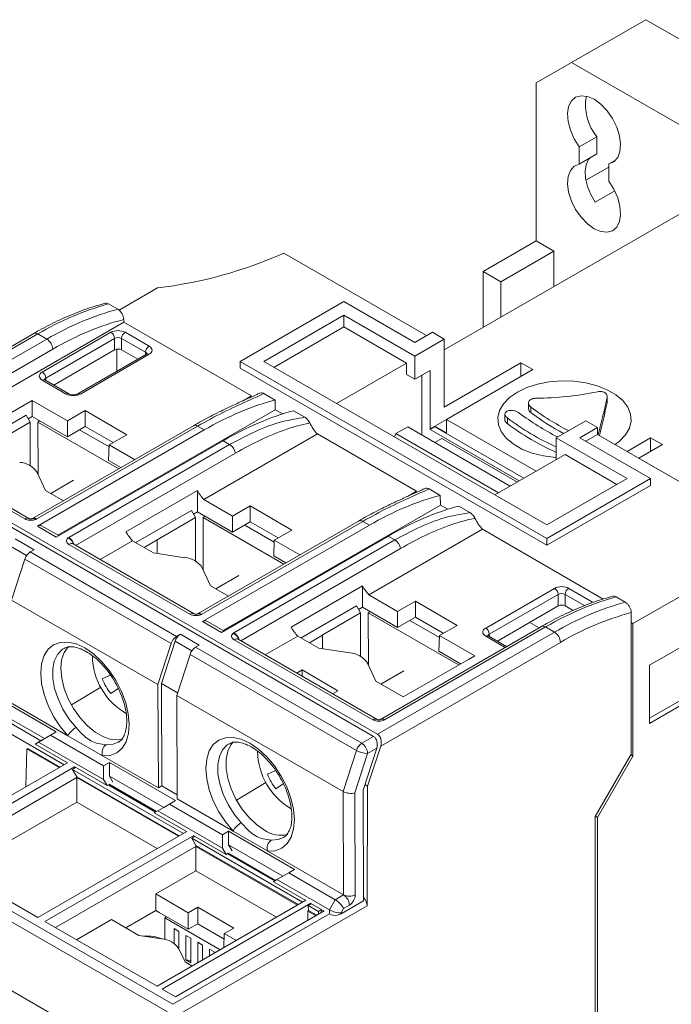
# Model space of a CAD drawing. Header units: millimetres. Extents: x 0 to 420, y 0 to 297.
# Tile 11 of 13: x 345 to 384, y 78 to 137. Entities that reach past the tile are written whole.
import ezdxf

# ---------------------------------------------------------------- set-up
doc = ezdxf.new("R2010")
doc.units = ezdxf.units.MM

msp = doc.modelspace()

# ---------------------------------------------------------------- linework, layer by layer
at = {"color": 7, "linetype": 'Continuous', "lineweight": 15}
for p, q in [((382.407, 137.369), (377.956, 134.8)), ((409.843, 121.531), (382.407, 137.369)), ((377.956, 134.8), (375.834, 133.575)), ((405.391, 118.961), (377.956, 134.8)), ((375.834, 133.575), (375.834, 124.103)), ((378.415, 129.741), (379.476, 130.353)), ((379.476, 129.325), (379.476, 130.353)), ((378.415, 128.713), (378.415, 129.741)), ((378.415, 128.713), (379.476, 129.325)), ((380.183, 128.72), (380.622, 128.973)), ((380.183, 128.72), (380.183, 127.693)), ((380.183, 128.532), (378.815, 127.742)), ((380.537, 127.115), (379.36, 126.436)), ((384.461, 125.737), (370.319, 117.573)), ((375.834, 124.103), (372.652, 122.266)), ((376.895, 123.491), (375.834, 124.103)), ((369.258, 118.43), (360.697, 123.373)), ((376.895, 123.491), (373.713, 121.654)), ((376.895, 121.369), (376.895, 123.491)), ((373.713, 121.654), (372.652, 122.266)), ((372.652, 122.266), (372.652, 118.92)), ((373.713, 121.654), (373.713, 119.532)), ((350.825, 119.954), (353.134, 121.286)), ((364.309, 120.472), (358.086, 116.879)), ((368.551, 118.022), (364.309, 120.472)), ((350.75, 120.012), (350.202, 120.329)), ((338.073, 111.711), (351.106, 119.235)), ((351.104, 119.392), (351.106, 119.235)), ((351.106, 119.235), (358.758, 114.818)), ((359.5, 116.879), (364.309, 119.655)), ((364.309, 119.655), (368.551, 117.206)), ((364.309, 118.953), (364.309, 119.655)), ((364.309, 118.953), (360.108, 116.528)), ((368.061, 116.787), (364.309, 118.953)), ((345.709, 118.558), (335.054, 112.406)), ((345.959, 118.533), (335.352, 112.409)), ((336.854, 112.655), (346.498, 118.222)), ((346.498, 118.222), (345.959, 118.533)), ((346.22, 116.247), (350.343, 118.627)), ((350.555, 118.264), (346.432, 115.883)), ((350.555, 117.573), (350.555, 118.264)), ((352.416, 117.435), (350.98, 118.264)), ((350.98, 118.264), (350.98, 117.574)), ((351.192, 118.627), (352.628, 117.798)), ((369.612, 118.635), (368.551, 118.022)), ((368.551, 117.206), (370.319, 118.226)), ((370.319, 118.226), (369.612, 118.635)), ((370.319, 118.226), (370.319, 114.144)), ((350.555, 117.573), (346.915, 115.457)), ((350.697, 116.294), (350.697, 117.619)), ((351.946, 117.016), (350.98, 117.574)), ((352.478, 117.323), (348.355, 114.942)), ((352.628, 117.308), (348.505, 114.927)), ((358.086, 116.879), (376.471, 106.266)), ((358.086, 116.879), (358.086, 116.471)), ((376.471, 107.082), (359.5, 116.879)), ((368.551, 115.818), (368.551, 117.206)), ((358.086, 116.471), (376.471, 105.858)), ((363.86, 114.362), (368.061, 116.787)), ((368.061, 116.101), (368.061, 116.787)), ((368.551, 115.818), (369.47, 116.348)), ((369.47, 116.348), (369.47, 112.837)), ((370.319, 114.144), (374.915, 116.797)), ((375.622, 116.389), (370.46, 113.409)), ((374.915, 116.797), (375.622, 116.389)), ((374.915, 115.981), (374.915, 116.797)), ((347.656, 114.927), (346.22, 115.757)), ((347.806, 114.942), (346.37, 115.772)), ((368.061, 116.101), (368.551, 115.818)), ((368.98, 112.469), (368.98, 116.065)), ((341.351, 112.073), (345.623, 114.539)), ((345.623, 114.539), (347.727, 113.325)), ((345.623, 113.579), (345.623, 114.539)), ((358.222, 114.509), (358.758, 114.818)), ((360.184, 114.566), (359.514, 114.953)), ((360.193, 113.99), (360.184, 114.566)), ((380.077, 114.741), (380.077, 114.408)), ((380.082, 114.456), (380.082, 114.79)), ((347.16, 106.466), (360.193, 113.99)), ((348.788, 113.937), (347.727, 113.325)), ((351.292, 112.491), (348.788, 113.937)), ((348.788, 112.981), (348.788, 113.937)), ((360.635, 113.734), (360.193, 113.99)), ((361.961, 113.54), (361.291, 113.927)), ((375.37, 114.386), (375.37, 114.055)), ((375.516, 114.141), (375.516, 113.811)), ((380.077, 114.408), (380.075, 114.456)), ((341.94, 111.733), (345.265, 113.652)), ((345.265, 113.652), (345.505, 113.237)), ((345.623, 113.579), (345.387, 113.442)), ((347.727, 112.365), (345.623, 113.579)), ((346.015, 113.353), (346.015, 113.28)), ((369.753, 113.001), (370.46, 113.409)), ((375.833, 110.307), (370.46, 113.409)), ((370.46, 113.409), (370.46, 112.592)), ((373.956, 113.721), (373.956, 113.387)), ((374.102, 113.493), (374.102, 113.158)), ((345.505, 113.237), (343.207, 111.911)), ((345.505, 110.628), (345.505, 113.237)), ((355.284, 113.03), (345.638, 107.462)), ((355.534, 113.006), (345.888, 107.437)), ((345.934, 107.005), (355.931, 112.776)), ((346.078, 113.317), (345.96, 113.248)), ((350.81, 110.448), (345.96, 113.248)), ((345.975, 110.102), (345.96, 113.248)), ((347.727, 112.365), (347.727, 113.325)), ((348.788, 112.981), (347.727, 112.365)), ((350.228, 111.769), (348.459, 112.79)), ((348.479, 112.802), (348.467, 112.786)), ((350.464, 112.013), (348.788, 112.981)), ((355.284, 113.03), (355.278, 113.027)), ((355.931, 112.776), (355.534, 113.006)), ((367.421, 112.552), (368.128, 112.961)), ((374.278, 109.41), (368.128, 112.961)), ((369.753, 113.001), (369.47, 112.837)), ((369.471, 112.798), (369.47, 112.837)), ((369.471, 112.798), (369.754, 112.962)), ((374.809, 109.717), (369.471, 112.798)), ((369.753, 113.001), (369.754, 112.962)), ((370.46, 112.592), (369.753, 113.001)), ((369.754, 112.962), (375.092, 109.88)), ((378.804, 113.328), (377.037, 112.307)), ((378.451, 112.307), (379.511, 112.92)), ((379.511, 112.92), (378.804, 113.328)), ((379.511, 112.92), (379.511, 112.511)), ((366.081, 94.403), (335.11, 112.282)), ((366.323, 94.53), (335.352, 112.409)), ((345.171, 107.445), (336.854, 112.246)), ((345.421, 107.47), (337.104, 112.271)), ((350.231, 111.879), (351.292, 112.491)), ((355.909, 108.601), (362.718, 112.532)), ((362.718, 112.532), (368.657, 109.103)), ((367.33, 112.359), (367.421, 112.552)), ((373.571, 109.002), (367.421, 112.552)), ((369.754, 112.022), (370.178, 112.266)), ((374.701, 109.654), (370.178, 112.266)), ((377.037, 112.307), (381.279, 109.858)), ((377.037, 111.002), (377.037, 112.307)), ((382.693, 109.858), (378.451, 112.307)), ((378.804, 112.103), (379.511, 112.511)), ((388.426, 107.365), (379.511, 112.511)), ((379.547, 112.51), (379.533, 112.489)), ((381.28, 111.491), (382.693, 112.307)), ((382.693, 112.307), (383.4, 111.899)), ((382.693, 111.49), (382.693, 112.307)), ((347.061, 106.354), (357.059, 112.125)), ((347.811, 106.327), (357.456, 111.896)), ((350.203, 110.935), (350.231, 111.879)), ((350.231, 111.879), (351.76, 110.996)), ((357.456, 111.896), (357.059, 112.125)), ((383.4, 111.899), (381.987, 111.082)), ((373.359, 108.879), (377.559, 111.304)), ((380.671, 109.507), (377.559, 111.304)), ((350.929, 110.516), (350.203, 110.935)), ((346.418, 109.148), (345.916, 110.229)), ((376.471, 106.266), (382.693, 109.858)), ((381.279, 109.858), (376.471, 107.082)), ((382.693, 109.858), (382.693, 109.45)), ((348.099, 109.767), (346.729, 108.968)), ((370.083, 108.851), (369.413, 109.238)), ((376.471, 105.858), (382.693, 109.45)), ((347.488, 108.53), (346.418, 109.148)), ((355.523, 109.14), (351.241, 106.668)), ((355.523, 107.864), (355.523, 109.14)), ((368.122, 108.794), (368.657, 109.103)), ((370.092, 108.275), (370.083, 108.851)), ((355.909, 108.601), (357.626, 107.61)), ((357.059, 100.751), (370.092, 108.275)), ((358.687, 108.222), (357.626, 107.61)), ((361.192, 106.776), (358.687, 108.222)), ((358.687, 107.267), (358.687, 108.222)), ((370.535, 108.019), (370.092, 108.275)), ((371.861, 107.825), (371.191, 108.212)), ((345.657, 107.472), (345.634, 107.46)), ((351.839, 106.018), (355.165, 107.938)), ((355.404, 107.522), (353.106, 106.196)), ((355.165, 107.938), (355.404, 107.522)), ((355.523, 107.864), (355.286, 107.727)), ((355.404, 104.913), (355.404, 107.522)), ((357.626, 106.65), (355.523, 107.864)), ((355.978, 107.602), (355.86, 107.533)), ((360.71, 104.733), (355.86, 107.533)), ((355.874, 104.388), (355.86, 107.533)), ((357.626, 106.65), (357.626, 107.61)), ((347.061, 106.354), (345.934, 107.005)), ((347.208, 106.438), (346.186, 107.028)), ((365.183, 107.315), (355.538, 101.747)), ((365.433, 107.291), (355.788, 101.723)), ((355.833, 101.29), (365.831, 107.061)), ((358.687, 107.267), (357.626, 106.65)), ((360.128, 106.054), (358.358, 107.075)), ((360.364, 106.298), (358.687, 107.267)), ((365.183, 107.315), (365.178, 107.312)), ((365.831, 107.061), (365.433, 107.291)), ((356.961, 100.639), (366.958, 106.41)), ((360.131, 106.164), (361.192, 106.776)), ((365.808, 102.887), (372.617, 106.817)), ((367.356, 106.181), (366.958, 106.41)), ((372.617, 106.817), (379.853, 102.64)), ((376.471, 106.266), (376.471, 105.858)), ((344.603, 106.248), (345.735, 105.595)), ((355.071, 101.73), (347.824, 105.913)), ((355.321, 101.755), (348.074, 105.938)), ((349.685, 105.008), (351.637, 106.135)), ((352.896, 105.408), (351.637, 106.135)), ((353.114, 106.182), (352.34, 105.729)), ((353.106, 106.196), (353.114, 106.182)), ((353.114, 105.374), (353.114, 106.182)), ((357.711, 100.613), (367.356, 106.181)), ((360.102, 105.221), (360.131, 106.164)), ((360.131, 106.164), (361.66, 105.281)), ((345.735, 105.595), (345.501, 105.459)), ((345.501, 105.459), (354.269, 100.397)), ((354.769, 105.118), (352.896, 105.408)), ((360.828, 104.801), (360.102, 105.221)), ((345.181, 105.037), (344.384, 102.575)), ((353.95, 99.975), (345.181, 105.037)), ((356.317, 103.433), (355.815, 104.515)), ((357.998, 104.052), (356.628, 103.253)), ((357.387, 102.815), (356.317, 103.433)), ((365.422, 103.425), (361.141, 100.954)), ((365.422, 102.149), (365.422, 103.425)), ((365.808, 102.887), (367.526, 101.895)), ((372.807, 100.898), (376.931, 103.279)), ((377.143, 102.916), (373.019, 100.535)), ((377.143, 102.225), (377.143, 102.916)), ((377.567, 102.916), (377.567, 102.226)), ((377.779, 103.279), (379.216, 102.449)), ((381.173, 102.449), (380.625, 102.766)), ((381.633, 101.163), (384.812, 102.999)), ((353.152, 97.513), (344.384, 102.575)), ((361.739, 100.303), (365.064, 102.223)), ((365.064, 102.223), (365.304, 101.808)), ((365.422, 102.149), (365.186, 102.012)), ((367.526, 100.935), (365.422, 102.149)), ((368.587, 102.507), (367.526, 101.895)), ((371.091, 101.061), (368.587, 102.507)), ((368.587, 101.552), (368.587, 102.507)), ((377.143, 102.225), (373.502, 100.108)), ((378.046, 101.949), (377.567, 102.226)), ((355.557, 101.757), (355.534, 101.745)), ((365.304, 101.808), (363.006, 100.481)), ((365.304, 99.198), (365.304, 101.808)), ((365.877, 101.887), (365.759, 101.818)), ((371.184, 98.686), (365.759, 101.818)), ((365.774, 98.673), (365.759, 101.818)), ((367.526, 100.935), (367.526, 101.895)), ((368.587, 101.552), (367.526, 100.935)), ((370.263, 100.584), (368.587, 101.552)), ((381.527, 101.822), (381.527, 93.345)), ((356.961, 100.639), (355.833, 101.29)), ((357.107, 100.723), (356.085, 101.313)), ((376.142, 100.989), (366.498, 95.422)), ((376.392, 100.964), (366.748, 95.397)), ((370.027, 100.339), (368.258, 101.361)), ((370.03, 100.449), (371.091, 101.061)), ((375.447, 101.239), (376.011, 100.914)), ((376.93, 100.653), (376.392, 100.964)), ((381.633, 101.163), (381.527, 101.225)), ((381.633, 93.223), (381.633, 101.163)), ((382.623, 98.673), (387.007, 101.204)), ((354.269, 100.397), (354.503, 100.533)), ((354.503, 100.533), (355.634, 99.88)), ((359.584, 99.293), (361.536, 100.42)), ((362.795, 99.693), (361.536, 100.42)), ((363.014, 100.467), (362.24, 100.014)), ((363.006, 100.481), (363.014, 100.467)), ((363.014, 99.66), (363.014, 100.467)), ((366.323, 94.53), (376.93, 100.653)), ((370.002, 99.506), (370.03, 100.449)), ((370.03, 100.449), (372.151, 99.225)), ((374.059, 99.787), (372.957, 100.423)), ((353.152, 97.513), (353.95, 99.975)), ((354.184, 100.111), (353.365, 97.583)), ((355.634, 99.88), (355.4, 99.744)), ((366.041, 95.397), (357.724, 100.198)), ((366.291, 95.422), (357.974, 100.223)), ((377.284, 100.041), (366.512, 93.822)), ((355.081, 99.322), (354.284, 96.86)), ((365.051, 93.566), (355.081, 99.322)), ((355.4, 99.744), (365.37, 93.988)), ((364.669, 99.404), (362.795, 99.693)), ((371.303, 98.755), (370.002, 99.506)), ((372.151, 99.225), (371.781, 99.013)), ((366.217, 97.718), (365.715, 98.8)), ((371.766, 99.022), (367.862, 96.768)), ((371.766, 99.022), (371.781, 99.013)), ((382.623, 95.182), (382.623, 98.673)), ((349.819, 97.85), (350.302, 98.082)), ((361.798, 98.384), (361.479, 98.2)), ((363.949, 97.143), (361.798, 98.384)), ((361.798, 98.015), (361.798, 98.384)), ((367.898, 98.337), (366.528, 97.538)), ((353.152, 97.513), (353.181, 91.311)), ((353.365, 97.583), (354.336, 97.022)), ((353.365, 97.583), (353.393, 91.434)), ((367.862, 96.768), (366.217, 97.718)), ((386.736, 97.869), (382.623, 95.495)), ((387.007, 97.713), (382.623, 95.182)), ((343.104, 96.963), (347.064, 94.678)), ((347.971, 96.291), (349.734, 97.351)), ((350.772, 97.274), (350.33, 96.971)), ((364.254, 91.104), (354.284, 96.86)), ((354.312, 90.658), (354.284, 96.86)), ((363.63, 96.958), (363.949, 97.143)), ((323.082, 96.222), (354.053, 78.342)), ((340.896, 96.543), (347.541, 92.707)), ((347.757, 94.442), (344.412, 96.372)), ((353.722, 77.886), (322.751, 95.766)), ((346.359, 94.268), (343.106, 96.146)), ((343.321, 95.778), (346.146, 94.147)), ((346.005, 94.062), (346.71, 94.471)), ((347.064, 94.678), (346.359, 94.268)), ((347.064, 94.678), (346.71, 94.471)), ((346.71, 94.471), (349.892, 92.634)), ((346.005, 94.062), (345.794, 93.94)), ((345.921, 94.014), (345.794, 93.94)), ((347.736, 92.819), (345.794, 93.94)), ((345.924, 94.019), (345.861, 93.982)), ((345.861, 93.982), (345.864, 93.981)), ((346.148, 94.148), (345.924, 94.019)), ((345.924, 94.019), (345.926, 94.017)), ((349.894, 91.817), (346.005, 94.062)), ((346.149, 94.147), (346.359, 94.268)), ((349.836, 93.242), (347.757, 94.442)), ((365.37, 93.988), (366.081, 94.403)), ((345.231, 91.373), (345.3, 93.658)), ((345.35, 93.687), (345.3, 93.658)), ((347.244, 92.536), (345.3, 93.658)), ((347.294, 92.565), (345.35, 93.687)), ((364.254, 91.104), (365.051, 93.566)), ((365.726, 93.377), (364.961, 91.016)), ((365.457, 91.179), (366.272, 93.695)), ((365.725, 91.421), (366.512, 93.822)), ((366.272, 93.695), (365.726, 93.377)), ((381.527, 93.345), (379.37, 89.61)), ((381.5, 93.299), (381.633, 93.223)), ((347.739, 92.821), (338.817, 87.671)), ((353.181, 91.311), (349.836, 93.242)), ((349.892, 92.634), (350.246, 92.841)), ((350.246, 92.841), (354.206, 90.555)), ((350.248, 92.023), (350.246, 92.841)), ((379.511, 89.548), (381.633, 93.223)), ((352.747, 74.322), (321.776, 92.202)), ((339.242, 87.426), (348.163, 92.576)), ((348.037, 92.42), (348.225, 92.537)), ((348.293, 91.988), (348.037, 92.42)), ((348.037, 92.42), (354.683, 88.584)), ((350.108, 91.45), (348.166, 92.571)), ((349.892, 92.634), (349.894, 91.817)), ((359.719, 92.135), (360.202, 92.367)), ((348.293, 91.93), (339.866, 87.066)), ((348.293, 91.988), (348.293, 91.93)), ((354.436, 88.442), (348.293, 91.988)), ((348.293, 90.469), (348.293, 91.93)), ((354.386, 88.413), (348.293, 91.93)), ((350.108, 91.45), (349.894, 91.817)), ((350.235, 91.524), (350.108, 91.45)), ((350.235, 91.53), (353.068, 89.894)), ((353.501, 90.145), (350.248, 92.023)), ((350.248, 92.023), (350.46, 91.659)), ((357.871, 90.576), (359.634, 91.637)), ((360.671, 91.559), (360.229, 91.257)), ((365.725, 91.421), (365.565, 91.514)), ((350.177, 91.491), (353.005, 89.858)), ((353.393, 91.434), (353.181, 91.311)), ((353.393, 91.434), (354.311, 90.904)), ((364.282, 84.902), (364.254, 91.104)), ((364.961, 91.016), (364.989, 84.904)), ((365.487, 84.541), (365.457, 91.179)), ((365.725, 91.421), (365.693, 84.245)), ((348.293, 90.469), (341.131, 86.335)), ((353.12, 87.682), (348.293, 90.469)), ((353.147, 89.939), (353.852, 90.348)), ((354.206, 90.555), (353.501, 90.145)), ((354.206, 90.555), (353.852, 90.348)), ((353.852, 90.348), (357.034, 88.512)), ((357.657, 88.727), (354.312, 90.658)), ((353.147, 89.939), (352.936, 89.817)), ((353.063, 89.891), (352.936, 89.817)), ((354.877, 88.697), (352.936, 89.817)), ((357.036, 87.694), (353.147, 89.939)), ((353.291, 90.024), (353.501, 90.145)), ((379.37, 89.61), (379.37, 72.036)), ((379.379, 89.625), (379.511, 89.548)), ((379.511, 71.768), (379.511, 89.548)), ((354.881, 88.698), (345.959, 83.548)), ((357.034, 88.512), (357.388, 88.718)), ((357.388, 88.718), (361.348, 86.432)), ((357.39, 87.9), (357.388, 88.718)), ((359.735, 87.527), (357.657, 88.727)), ((346.383, 83.303), (355.305, 88.453)), ((355.179, 88.298), (355.367, 88.414)), ((355.434, 87.866), (355.179, 88.298)), ((355.179, 88.298), (361.824, 84.461)), ((357.249, 87.327), (355.308, 88.448)), ((357.034, 88.512), (357.036, 87.694)), ((345.959, 83.548), (339.242, 87.426)), ((355.434, 87.808), (347.007, 82.943)), ((355.434, 87.808), (355.434, 87.866)), ((361.578, 84.319), (355.434, 87.866)), ((355.434, 87.808), (355.434, 87.808)), ((355.437, 86.345), (355.434, 87.808)), ((361.528, 84.29), (355.434, 87.808)), ((357.249, 87.327), (357.036, 87.694)), ((357.376, 87.401), (357.249, 87.327)), ((357.319, 87.368), (360.147, 85.735)), ((357.376, 87.407), (360.21, 85.771)), ((360.642, 86.022), (357.39, 87.9)), ((357.39, 87.9), (357.602, 87.536)), ((364.282, 84.902), (359.735, 87.527)), ((355.437, 86.345), (353.033, 84.957)), ((360.262, 83.559), (355.437, 86.345)), ((360.289, 85.816), (360.994, 86.226)), ((361.348, 86.432), (360.642, 86.022)), ((361.348, 86.432), (360.994, 86.226)), ((360.994, 86.226), (363.787, 84.613)), ((360.289, 85.816), (360.078, 85.694)), ((360.205, 85.768), (360.078, 85.694)), ((362.019, 84.574), (360.078, 85.694)), ((363.435, 84), (360.289, 85.816)), ((360.433, 85.901), (360.642, 86.022)), ((353.035, 83.959), (353.033, 84.957)), ((354.975, 83.836), (353.033, 84.957)), ((362.022, 84.576), (353.101, 79.425)), ((363.435, 84), (363.787, 84.613)), ((363.787, 84.613), (364.282, 84.902)), ((364.144, 83.758), (365.487, 84.541)), ((353.035, 83.959), (351.242, 82.924)), ((353.238, 83.842), (353.035, 83.959)), ((353.238, 83.842), (353.238, 83.842)), ((353.238, 83.842), (354.975, 82.839)), ((362.329, 84.399), (353.408, 79.248)), ((354.209, 78.786), (363.13, 83.936)), ((365.693, 84.245), (354.407, 77.73)), ((355.54, 84.163), (354.975, 83.836)), ((354.975, 82.839), (354.975, 83.836)), ((357.701, 82.915), (355.54, 84.163)), ((355.54, 83.166), (355.54, 84.163)), ((362.152, 83.93), (362.177, 83.973)), ((362.152, 83.372), (362.152, 83.93)), ((362.635, 83.651), (362.152, 83.93)), ((362.359, 84.377), (362.168, 84.263)), ((362.168, 84.263), (362.177, 83.973)), ((362.168, 84.263), (362.78, 83.91)), ((362.686, 83.68), (362.177, 83.973)), ((363.127, 83.934), (362.329, 84.395)), ((362.971, 84.024), (362.78, 83.91)), ((362.78, 83.91), (362.782, 83.736)), ((363.005, 84.005), (362.883, 83.794)), ((364.289, 84.087), (364.143, 83.833)), ((364.143, 83.833), (364.144, 83.758)), ((364.637, 84.291), (364.289, 84.087)), ((353.101, 79.425), (346.383, 83.303)), ((350.377, 83.424), (348.276, 82.211)), ((350.377, 83.424), (352.018, 82.477)), ((353.67, 83.592), (353.565, 83.532)), ((353.565, 83.532), (353.565, 82.229)), ((353.565, 83.532), (356.89, 81.613)), ((347.008, 82.943), (347.007, 82.943)), ((354.414, 82.714), (354.131, 82.877)), ((354.131, 82.877), (354.131, 81.986)), ((354.414, 82.714), (354.414, 81.671)), ((354.975, 82.839), (355.54, 83.166)), ((355.54, 83.166), (357.125, 82.251)), ((357.136, 82.589), (357.701, 82.915)), ((352.018, 82.477), (353.376, 82.267)), ((355.121, 82.306), (354.838, 82.469)), ((354.838, 82.469), (354.838, 80.999)), ((355.121, 82.306), (355.121, 80.836)), ((355.828, 81.897), (355.545, 82.061)), ((355.545, 82.061), (355.545, 80.837)), ((357.11, 81.74), (357.136, 82.589)), ((357.858, 82.172), (357.136, 82.589)), ((354.417, 81.666), (354.781, 80.882)), ((355.828, 81.897), (355.828, 81)), ((356.535, 81.489), (356.253, 81.652)), ((356.253, 81.652), (356.253, 81.245)), ((356.535, 81.489), (356.535, 81.408)), ((354.781, 80.882), (355.202, 80.638)), ((355.121, 80.836), (354.838, 80.999)), ((354.838, 80.999), (355.121, 80.976)), ((354.209, 78.786), (353.408, 79.248))]:
    msp.add_line(p, q, dxfattribs=at)
at = {"color": 8, "linetype": 'Continuous', "lineweight": 15}
for p, q in [((346.851, 117.617), (337.348, 112.13)), ((352.412, 117.284), (352.416, 117.435)), ((346.432, 115.883), (346.436, 115.733)), ((379.547, 112.51), (379.547, 112.491)), ((357.8, 111.385), (348.22, 105.854)), ((345.285, 105.248), (344.284, 105.826)), ((367.7, 105.67), (358.119, 100.139)), ((378.728, 102.245), (377.567, 102.916)), ((373.971, 99.736), (372.807, 100.408)), ((373.019, 100.535), (373.024, 100.385)), ((355.185, 99.533), (354.184, 100.111)), ((363.437, 83.759), (363.435, 84)), ((354.053, 78.342), (363.437, 83.759))]:
    msp.add_line(p, q, dxfattribs=at)
at = {"color": 7, "linetype": 'Continuous', "lineweight": 15, "flags": 128}
for points in [[(378.415, 129.741), (378.11, 130.224), (377.882, 130.742), (377.745, 131.261), (377.709, 131.748), (377.777, 132.17), (377.943, 132.501), (378.197, 132.719), (378.522, 132.81), (378.898, 132.768), (379.299, 132.595), (379.701, 132.304), (380.077, 131.912), (380.402, 131.446), (380.656, 130.935), (380.822, 130.412), (380.889, 129.912), (380.853, 129.467), (380.717, 129.105), (380.489, 128.851), (380.183, 128.72)], [(380.183, 127.693), (380.489, 127.209), (380.717, 126.691), (380.853, 126.172), (380.889, 125.685), (380.822, 125.263), (380.656, 124.932), (380.402, 124.714), (380.077, 124.623), (379.701, 124.666), (379.299, 124.838), (378.898, 125.129), (378.522, 125.521), (378.197, 125.987), (377.943, 126.498), (377.777, 127.021), (377.709, 127.521), (377.745, 127.966), (377.882, 128.328), (378.11, 128.582), (378.415, 128.713)], [(379.36, 126.436), (379.1, 126.893), (378.909, 127.371), (378.797, 127.845), (378.771, 128.288), (378.831, 128.677), (378.974, 128.99), (379.037, 129.072)], [(352.478, 117.323), (352.48, 117.324), (352.483, 117.326)], [(346.37, 115.772), (346.368, 115.772), (346.365, 115.774)], [(380.565, 111.904), (380.831, 112.104), (381.191, 112.476), (381.425, 112.88), (381.527, 113.302), (381.493, 113.728), (381.324, 114.143), (381.026, 114.533), (380.609, 114.884), (380.087, 115.185), (379.478, 115.426), (378.803, 115.598), (378.084, 115.696), (377.347, 115.716), (376.616, 115.657), (375.916, 115.521), (375.271, 115.314), (374.703, 115.042)], [(374.703, 115.042), (374.231, 114.714), (373.872, 114.342), (373.638, 113.938), (373.536, 113.516), (373.57, 113.09), (373.739, 112.675), (374.037, 112.285), (374.454, 111.934), (374.976, 111.632), (375.585, 111.392), (376.26, 111.219), (376.979, 111.122), (377.037, 111.118)], [(372.957, 100.423), (372.956, 100.424), (372.952, 100.426)], [(347.757, 94.442), (347.302, 94.99), (346.902, 95.602), (346.575, 96.254), (346.332, 96.921), (346.182, 97.578), (346.132, 98.199), (346.183, 98.762), (346.333, 99.244), (346.576, 99.627), (346.904, 99.896), (347.304, 100.042), (347.76, 100.058), (348.255, 99.944), (348.77, 99.705), (349.285, 99.349), (349.782, 98.891), (350.241, 98.346), (350.643, 97.738), (350.975, 97.087), (351.224, 96.42), (351.379, 95.762), (351.435, 95.138), (351.39, 94.571), (351.246, 94.084), (351.008, 93.695), (350.684, 93.419), (350.289, 93.266), (349.836, 93.242)], [(351.045, 94.24), (350.792, 94.191), (350.354, 94.219), (349.884, 94.375), (349.404, 94.653), (348.933, 95.039), (348.494, 95.517), (348.103, 96.067), (347.78, 96.664), (347.538, 97.282), (347.387, 97.894), (347.334, 98.473), (347.382, 98.994), (347.528, 99.435), (347.766, 99.775), (347.805, 99.813)], [(357.657, 88.727), (357.201, 89.275), (356.802, 89.887), (356.474, 90.539), (356.231, 91.206), (356.082, 91.863), (356.031, 92.485), (356.082, 93.047), (356.232, 93.529), (356.476, 93.912), (356.804, 94.181), (357.203, 94.327), (357.659, 94.343), (358.154, 94.23), (358.669, 93.99), (359.185, 93.635), (359.682, 93.176), (360.14, 92.632), (360.543, 92.023), (360.875, 91.372), (361.123, 90.705), (361.278, 90.047), (361.335, 89.423), (361.29, 88.857), (361.145, 88.369), (360.907, 87.98), (360.584, 87.704), (360.188, 87.551), (359.735, 87.527)], [(357.676, 94.071), (357.535, 93.904), (357.342, 93.511), (357.245, 93.027), (357.247, 92.474), (357.35, 91.875), (357.547, 91.257), (357.832, 90.646), (358.191, 90.07), (358.608, 89.553), (359.066, 89.118), (359.544, 88.785)]]:
    msp.add_lwpolyline(points, dxfattribs=at)
at = {"color": 8, "linetype": 'Continuous', "lineweight": 15, "flags": 128}
for points in [[(379.216, 102.449), (379.175, 102.421), (379.146, 102.395)], [(347.477, 99.651), (347.414, 99.609), (347.134, 99.32), (346.943, 98.921), (346.849, 98.432), (346.856, 97.873), (346.964, 97.269), (347.168, 96.646), (347.459, 96.033), (347.824, 95.457), (348.248, 94.942)], [(350.049, 93.902), (350.47, 93.93), (350.774, 94.05)], [(357.377, 93.937), (357.313, 93.894), (357.033, 93.605), (356.842, 93.206), (356.748, 92.717), (356.755, 92.158), (356.863, 91.554), (357.067, 90.931), (357.358, 90.318), (357.724, 89.742), (358.147, 89.228)], [(359.948, 88.188), (360.369, 88.215), (360.674, 88.335)]]:
    msp.add_lwpolyline(points, dxfattribs=at)
at = {"color": 7, "linetype": 'Continuous', "lineweight": 15}
for centre, radius, start, end in [((381.712, 132.239), 2.925, 169.29227, 220.1568), ((349.957, 147.553), 26.458, 276.89497, 293.94872), ((354.83, 103.486), 17.468, 105.36579, 120.52192), ((346.082, 117.573), 0.77, 3.22963, 57.34752), ((350.094, 118.238), 0.462, 3.22949, 57.34803), ((351.441, 118.238), 0.462, 122.65183, 176.77065), ((352.878, 117.409), 0.462, 122.65183, 176.77065), ((345.97, 115.857), 0.462, 3.22949, 57.34803), ((375.651, 133.774), 19.1, 270.44495, 281.66113), ((349.916, 120.734), 30.751, 344.4895, 348.76243), ((384.993, 126.788), 15.803, 233.15255, 242.80463), ((346.671, 121.15), 34.08, 345.2062, 348.58887), ((383.08, 125.349), 14.872, 232.86692, 246.02391), ((384.233, 126.349), 15.701, 233.11705, 243.04773), ((385.347, 127.035), 16.478, 233.37214, 241.45709), ((364.71, 114.396), 2.728, 206.02851, 223.09279), ((383.273, 125.349), 15.255, 233.04806, 245.87132), ((357.03, 111.238), 0.784, 10.81658, 57.06576), ((344.789, 109.485), 1.35, 33.43889, 86.56648), ((345.635, 107.878), 0.508, 293.21412, 299.88199), ((374.609, 108.681), 2.728, 206.02851, 223.09279), ((348.015, 105.972), 0.41, 119.85468, 127.55181), ((366.93, 105.523), 0.784, 10.81656, 57.06578), ((345.924, 104.806), 0.778, 122.99992, 162.76869), ((354.688, 103.771), 1.35, 33.43889, 86.56649), ((376.681, 102.889), 0.462, 3.22935, 57.34817), ((378.028, 102.889), 0.462, 122.65183, 176.77065), ((385.802, 85.606), 17.468, 105.36579, 120.52192), ((355.535, 102.163), 0.508, 293.2151, 299.88224), ((385.924, 85.401), 17, 104.99245, 120.54834), ((354.693, 99.744), 0.778, 122.99992, 162.76869), ((354.927, 99.881), 0.778, 122.99937, 162.76885), ((357.915, 100.257), 0.41, 119.85468, 127.55181), ((372.557, 100.509), 0.462, 3.22935, 57.34817), ((376.516, 100.006), 0.768, 2.6057, 57.3943), ((353.304, 99.288), 4.074, 180.85829, 239.73411), ((355.824, 99.091), 0.778, 122.99992, 162.76869), ((364.588, 98.056), 1.35, 33.43889, 86.56648), ((353.297, 99.284), 3.762, 202.41435, 217.93259), ((366.395, 96.079), 0.768, 242.60979, 297.39015), ((348.936, 93.778), 1.353, 120.58678, 150.6218), ((350.389, 93.428), 0.584, 125.60502, 198.62113), ((365.794, 93.336), 0.778, 122.99992, 162.76869), ((364.955, 93.338), 0.772, 2.91459, 57.4323), ((363.203, 93.573), 4.074, 180.85828, 239.73411), ((365.767, 94.822), 1.446, 240.30477, 268.35665), ((363.197, 93.569), 3.762, 202.41434, 217.93259), ((358.835, 88.063), 1.353, 120.58667, 150.62188), ((360.527, 90.187), 1.713, 234.95702, 284.38895), ((360.288, 87.713), 0.584, 125.60495, 198.62125), ((364.634, 85.581), 0.765, 242.64734, 297.69819), ((363.867, 84.251), 0.772, 2.9145, 57.43239), ((364.221, 84.937), 0.768, 302.77791, 357.56836), ((363.786, 84.447), 0.776, 247.39037, 297.4465), ((352.515, 80.093), 2.345, 67.54837, 94.83872), ((353.295, 80.925), 1.344, 33.43889, 86.56649)]:
    msp.add_arc(centre, radius, start, end, dxfattribs=at)
at = {"color": 8, "linetype": 'Continuous', "lineweight": 15}
for centre, radius, start, end in [((345.813, 118.328), 0.251, 54.38256, 114.30735), ((352.54, 117.183), 0.154, 54.68756, 111.46702), ((346.308, 115.632), 0.154, 68.53231, 125.3131), ((347.744, 114.804), 0.152, 66.73836, 125.47191), ((348.416, 114.804), 0.152, 54.52787, 113.26875), ((355.388, 112.807), 0.247, 53.74504, 114.94474), ((345.74, 107.23), 0.255, 54.33029, 108.88509), ((365.287, 107.092), 0.247, 53.74494, 114.94497), ((347.385, 105.67), 0.784, 17.40597, 57.01714), ((355.639, 101.516), 0.255, 54.33039, 108.88505), ((376.247, 100.773), 0.24, 52.81604, 115.87388), ((357.284, 99.955), 0.784, 17.40603, 57.01711), ((372.896, 100.283), 0.154, 68.53231, 125.3131), ((366.186, 95.206), 0.24, 63.89342, 127.20417), ((366.603, 95.206), 0.24, 52.79575, 116.10665)]:
    msp.add_arc(centre, radius, start, end, dxfattribs=at)
at = {"color": 7, "linetype": 'Continuous', "lineweight": 15}
for centre, major_axis, ratio, start_param, end_param in [((346.774, 99.364), (11.15, 20.004), 0.587151, 0.51138, 0.776483), ((347.128, 99.167), (10.9, 19.571), 0.587367, 0.505111, 0.776279), ((350.767, 118.382), (0.6, 0), 0.577464, 0.78555, 2.356042), ((350.767, 118.137), (0.3, 0), 0.597966, 0.78555, 2.356042), ((350.767, 117.451), (0.3, 0.001), 0.579511, 0.783761, 2.354253), ((352.204, 117.553), (0.6, 0), 0.577112, 5.497939, 7.068431), ((346.644, 116.002), (0.6, 0), 0.577112, 2.356347, 3.926839), ((348.08, 115.173), (0.6, 0), 0.577464, 3.927143, 5.497635), ((356.214, 93.914), (11.143, 20.008), 0.587367, 0.511176, 0.776279), ((356.776, 93.59), (11.743, 19.662), 0.56722, 0.528643, 0.793746), ((356.369, 109.582), (-0.791, 1.42), 0.587367, 1.554764, 1.970523), ((366.114, 88.199), (11.143, 20.008), 0.587367, 0.511176, 0.776279), ((366.676, 87.875), (11.743, 19.662), 0.56722, 0.528643, 0.793746), ((345.94, 106.593), (0.243, 0.437), 0.587367, 6.274147, 7.059464), ((352.06, 107.094), (-0.833, 1.395), 0.56722, 1.537297, 1.953056), ((366.269, 103.867), (-0.791, 1.42), 0.587367, 1.554764, 1.970523), ((377.355, 103.034), (0.6, 0), 0.577464, 0.78555, 2.356042), ((376.115, 82.425), (11.737, 19.665), 0.567444, 0.528465, 0.793568), ((377.355, 102.789), (0.3, 0), 0.597966, 0.78555, 2.356042), ((377.355, 102.102), (0.3, 0.001), 0.579511, 0.783761, 2.354253), ((355.84, 100.878), (0.243, 0.437), 0.587367, 6.274147, 7.059464), ((361.959, 101.379), (-0.833, 1.395), 0.56722, 1.537297, 1.953056), ((373.231, 100.653), (0.6, 0), 0.577112, 2.356347, 3.926839), ((366.158, 94.027), (0.041, 0.542), 0.715178, 4.381101, 5.951897), ((365.918, 93.899), (0.037, 0.543), 0.714331, 4.376162, 5.946958), ((364.608, 91.22), (0.499, -0.078), 0.44387, 3.995355, 5.566151), ((363.935, 84.291), (0.366, -0.363), 0.313923, 0.699199, 2.269996), ((365.339, 84.449), (-0.248, 0.434), 0.580396, 3.929718, 5.077674), ((363.79, 84.037), (0.499, -0.132), 0.32172, 4.010612, 5.581408)]:
    msp.add_ellipse(centre, major_axis=major_axis, ratio=ratio, start_param=start_param, end_param=end_param, dxfattribs=at)
at = {"color": 8, "linetype": 'Continuous', "lineweight": 15}
for centre, major_axis, start_param, end_param in [((352.204, 117.308), (0.3, 0.009), 6.236482, 7.05105), ((346.644, 115.757), (0.3, -0.009), 2.373728, 3.170031), ((373.231, 100.408), (0.3, -0.009), 2.373728, 3.170031)]:
    msp.add_ellipse(centre, major_axis=major_axis, ratio=0.576411, start_param=start_param, end_param=end_param, dxfattribs=at)
at = {"color": 7, "linetype": 'Continuous', "lineweight": 15}
for points, knots in [([(349.999, 120.367), (349.83, 120.322), (349.276, 120.172), (348.323, 119.838), (347.162, 119.337), (346.289, 118.888), (345.812, 118.616), (345.709, 118.558)], [0, 0, 0, 0, 0.120444, 0.394412, 0.668622, 0.928886, 1, 1, 1, 1]), ([(350.001, 120.364), (350.008, 120.368), (350.046, 120.386), (350.119, 120.37), (350.18, 120.34), (350.202, 120.329)], [0, 0, 0, 0, 0.147109, 0.698807, 1, 1, 1, 1]), ([(350.75, 120.012), (350.789, 119.986), (350.866, 119.932), (350.97, 119.803), (351.05, 119.654), (351.095, 119.51), (351.101, 119.427), (351.104, 119.392)], [0, 0, 0, 0, 0.2075985, 0.415085, 0.6258311, 0.8436796, 1, 1, 1, 1]), ([(352.512, 117.348), (352.512, 117.347), (352.512, 117.346), (352.489, 117.33), (352.478, 117.323)], [0, 0, 0, 0, 0.525264, 1, 1, 1, 1]), ([(346.37, 115.772), (346.357, 115.781), (346.334, 115.797), (346.336, 115.796), (346.336, 115.796)], [0, 0, 0, 0, 0.588348, 1, 1, 1, 1]), ([(348.355, 114.942), (348.337, 114.933), (348.298, 114.914), (348.204, 114.889), (348.089, 114.878), (347.967, 114.886), (347.865, 114.912), (347.824, 114.933), (347.806, 114.942)], [0, 0, 0, 0, 0.144315, 0.306365, 0.484038, 0.671214, 0.85733, 1, 1, 1, 1]), ([(359.195, 114.953), (359.134, 114.924), (358.91, 114.815), (358.42, 114.599), (357.689, 114.271), (356.791, 113.841), (355.965, 113.423), (355.444, 113.116), (355.282, 113.021)], [0, 0, 0, 0, 0.059917, 0.220037, 0.408973, 0.633502, 0.886363, 1, 1, 1, 1]), ([(359.514, 114.953), (359.186, 114.805), (358.442, 114.469), (357.071, 113.855), (356.048, 113.29), (355.534, 113.006)], [0, 0, 0, 0, 0.2816161, 0.6387743, 1, 1, 1, 1]), ([(359.217, 114.954), (359.248, 114.973), (359.309, 115.012), (359.419, 115.001), (359.488, 114.966), (359.514, 114.953)], [0, 0, 0, 0, 0.38701, 0.774476, 1, 1, 1, 1]), ([(375.516, 114.141), (375.48, 114.173), (375.408, 114.237), (375.363, 114.352), (375.374, 114.463), (375.441, 114.561), (375.556, 114.633), (375.684, 114.669), (375.768, 114.673), (375.799, 114.674)], [0, 0, 0, 0, 0.154191, 0.30859, 0.462188, 0.614253, 0.764997, 0.915202, 1, 1, 1, 1]), ([(379.511, 115.068), (379.567, 115.075), (379.679, 115.091), (379.84, 115.065), (379.97, 115.004), (380.056, 114.914), (380.087, 114.821), (380.08, 114.762), (380.077, 114.741)], [0, 0, 0, 0, 0.181396, 0.36315, 0.542844, 0.720989, 0.899555, 1, 1, 1, 1]), ([(374.102, 113.493), (374.067, 113.523), (373.995, 113.585), (373.95, 113.689), (373.958, 113.786), (374.021, 113.867), (374.131, 113.923), (374.278, 113.948), (374.446, 113.94), (374.617, 113.897), (374.738, 113.84), (374.795, 113.801), (374.809, 113.79)], [0, 0, 0, 0, 0.105983, 0.212147, 0.317107, 0.421429, 0.526432, 0.633128, 0.741819, 0.851962, 0.962338, 1, 1, 1, 1]), ([(375.375, 114.055), (375.376, 114.028), (375.378, 113.964), (375.435, 113.879), (375.494, 113.83), (375.516, 113.811)], [0, 0, 0, 0, 0.309989, 0.738193, 1, 1, 1, 1]), ([(357.456, 111.896), (357.973, 112.172), (359.011, 112.729), (360.49, 113.283), (361.513, 113.462), (361.961, 113.54)], [0, 0, 0, 0, 0.357315, 0.718384, 1, 1, 1, 1]), ([(361.961, 113.54), (362.003, 113.511), (362.085, 113.454), (362.188, 113.328), (362.237, 113.238), (362.258, 113.199)], [0, 0, 0, 0, 0.361939, 0.723284, 1, 1, 1, 1]), ([(373.958, 113.387), (373.957, 113.384), (373.948, 113.351), (373.983, 113.278), (374.043, 113.204), (374.091, 113.167), (374.102, 113.158)], [0, 0, 0, 0, 0.035933, 0.456326, 0.877527, 1, 1, 1, 1]), ([(362.258, 113.199), (362.24, 113.195), (361.765, 113.098), (360.771, 112.811), (359.317, 112.216), (358.307, 111.663), (357.8, 111.385)], [0, 0, 0, 0, 0.011435, 0.295437, 0.646526, 1, 1, 1, 1]), ([(369.094, 109.238), (369.033, 109.209), (368.81, 109.1), (368.319, 108.884), (367.589, 108.556), (366.69, 108.126), (365.865, 107.708), (365.344, 107.402), (365.182, 107.307)], [0, 0, 0, 0, 0.0599169, 0.2200374, 0.4089725, 0.6335024, 0.8863628, 1, 1, 1, 1]), ([(369.413, 109.238), (369.085, 109.09), (368.342, 108.755), (366.97, 108.141), (365.947, 107.575), (365.433, 107.291)], [0, 0, 0, 0, 0.281616, 0.638774, 1, 1, 1, 1]), ([(369.116, 109.24), (369.147, 109.259), (369.209, 109.297), (369.318, 109.286), (369.388, 109.251), (369.413, 109.238)], [0, 0, 0, 0, 0.38701, 0.774476, 1, 1, 1, 1]), ([(345.171, 107.445), (345.216, 107.464), (345.306, 107.502), (345.395, 107.499), (345.422, 107.468), (345.423, 107.467)], [0, 0, 0, 0, 0.4876653, 0.9753276, 1, 1, 1, 1]), ([(345.836, 107.411), (345.783, 107.393), (345.678, 107.357), (345.493, 107.352), (345.313, 107.377), (345.219, 107.422), (345.171, 107.445)], [0, 0, 0, 0, 0.2483618, 0.4993418, 0.747637, 1, 1, 1, 1]), ([(345.637, 107.462), (345.629, 107.459), (345.613, 107.453), (345.585, 107.447), (345.555, 107.444), (345.515, 107.444), (345.476, 107.448), (345.444, 107.457), (345.432, 107.463), (345.426, 107.467)], [0, 0, 0, 0, 0.119571, 0.237966, 0.357741, 0.480015, 0.731768, 0.863217, 1, 1, 1, 1]), ([(367.356, 106.181), (367.872, 106.458), (368.911, 107.014), (370.389, 107.568), (371.413, 107.747), (371.861, 107.825)], [0, 0, 0, 0, 0.3573148, 0.7183836, 1, 1, 1, 1]), ([(372.158, 107.484), (372.14, 107.48), (371.665, 107.384), (370.671, 107.096), (369.217, 106.501), (368.206, 105.948), (367.7, 105.67)], [0, 0, 0, 0, 0.011435, 0.295437, 0.646526, 1, 1, 1, 1]), ([(371.861, 107.825), (371.902, 107.796), (371.985, 107.739), (372.087, 107.613), (372.137, 107.523), (372.158, 107.484)], [0, 0, 0, 0, 0.361938, 0.723285, 1, 1, 1, 1]), ([(347.824, 105.913), (347.785, 105.941), (347.708, 105.995), (347.663, 106.099), (347.672, 106.206), (347.734, 106.267), (347.765, 106.297)], [0, 0, 0, 0, 0.250698, 0.500207, 0.7499, 1, 1, 1, 1]), ([(347.824, 105.913), (347.869, 105.932), (347.959, 105.971), (348.047, 105.967), (348.073, 105.938), (348.074, 105.937)], [0, 0, 0, 0, 0.49456, 0.989116, 1, 1, 1, 1]), ([(380.422, 102.804), (380.253, 102.758), (379.7, 102.607), (378.751, 102.271), (377.592, 101.768), (376.72, 101.319), (376.244, 101.047), (376.142, 100.989)], [0, 0, 0, 0, 0.1206793, 0.3947553, 0.6690509, 0.9293273, 1, 1, 1, 1]), ([(380.423, 102.8), (380.433, 102.805), (380.472, 102.823), (380.546, 102.806), (380.605, 102.776), (380.625, 102.766)], [0, 0, 0, 0, 0.178241, 0.727369, 1, 1, 1, 1]), ([(381.173, 102.449), (381.212, 102.423), (381.289, 102.369), (381.393, 102.24), (381.473, 102.092), (381.519, 101.945), (381.524, 101.859), (381.527, 101.822)], [0, 0, 0, 0, 0.205244, 0.410378, 0.618603, 0.833767, 1, 1, 1, 1]), ([(355.071, 101.73), (355.115, 101.749), (355.205, 101.787), (355.294, 101.784), (355.321, 101.753), (355.322, 101.752)], [0, 0, 0, 0, 0.4876653, 0.9753276, 1, 1, 1, 1]), ([(355.735, 101.696), (355.683, 101.678), (355.578, 101.643), (355.393, 101.637), (355.212, 101.663), (355.118, 101.707), (355.071, 101.73)], [0, 0, 0, 0, 0.248362, 0.499341, 0.747637, 1, 1, 1, 1]), ([(355.537, 101.747), (355.529, 101.744), (355.513, 101.738), (355.484, 101.732), (355.455, 101.729), (355.414, 101.729), (355.376, 101.733), (355.343, 101.742), (355.332, 101.749), (355.326, 101.752)], [0, 0, 0, 0, 0.119572, 0.237967, 0.357741, 0.480015, 0.731768, 0.863215, 1, 1, 1, 1]), ([(357.724, 100.198), (357.685, 100.226), (357.607, 100.28), (357.563, 100.384), (357.571, 100.491), (357.634, 100.552), (357.665, 100.582)], [0, 0, 0, 0, 0.250698, 0.500206, 0.7499, 1, 1, 1, 1]), ([(372.957, 100.423), (372.944, 100.432), (372.922, 100.448), (372.923, 100.448), (372.923, 100.447)], [0, 0, 0, 0, 0.588352, 1, 1, 1, 1]), ([(347.487, 99.653), (347.562, 99.691), (347.707, 99.766), (347.997, 99.784), (348.34, 99.725), (348.731, 99.57), (349.152, 99.313), (349.573, 98.967), (349.979, 98.54), (350.353, 98.048), (350.68, 97.509), (350.947, 96.943), (351.142, 96.373), (351.261, 95.824), (351.301, 95.317), (351.266, 94.876), (351.167, 94.515), (351.013, 94.251), (350.885, 94.105), (350.789, 94.065), (350.77, 94.058)], [0, 0, 0, 0, 0.06121, 0.118425, 0.173173, 0.231505, 0.289193, 0.346929, 0.405004, 0.463405, 0.522002, 0.580636, 0.639094, 0.697201, 0.754812, 0.811879, 0.868655, 0.925776, 0.985229, 1, 1, 1, 1]), ([(357.724, 100.198), (357.768, 100.218), (357.858, 100.256), (357.947, 100.253), (357.973, 100.223), (357.973, 100.223)], [0, 0, 0, 0, 0.49456, 0.989116, 1, 1, 1, 1]), ([(366.498, 95.422), (366.483, 95.415), (366.453, 95.401), (366.395, 95.395), (366.336, 95.401), (366.306, 95.415), (366.291, 95.422)], [0, 0, 0, 0, 0.25, 0.499997, 0.75, 1, 1, 1, 1]), ([(348.248, 94.942), (348.298, 94.887), (348.494, 94.674), (348.863, 94.256), (349.48, 93.963), (349.888, 93.919), (350.049, 93.902)], [0, 0, 0, 0, 0.0910275, 0.3522882, 0.7453033, 1, 1, 1, 1]), ([(357.386, 93.938), (357.461, 93.976), (357.606, 94.051), (357.896, 94.069), (358.24, 94.01), (358.63, 93.855), (359.051, 93.598), (359.473, 93.252), (359.879, 92.825), (360.253, 92.333), (360.58, 91.794), (360.846, 91.228), (361.042, 90.658), (361.161, 90.109), (361.201, 89.603), (361.166, 89.161), (361.067, 88.8), (360.913, 88.536), (360.785, 88.391), (360.688, 88.351), (360.669, 88.343)], [0, 0, 0, 0, 0.06121, 0.118425, 0.173173, 0.231505, 0.289194, 0.346929, 0.405004, 0.463405, 0.522002, 0.580636, 0.639094, 0.697201, 0.754812, 0.811879, 0.868655, 0.925776, 0.985229, 1, 1, 1, 1]), ([(358.147, 89.228), (358.198, 89.172), (358.394, 88.959), (358.762, 88.541), (359.38, 88.248), (359.788, 88.205), (359.948, 88.188)], [0, 0, 0, 0, 0.091027, 0.352288, 0.745303, 1, 1, 1, 1])]:
    msp.add_open_spline(points, degree=3, knots=knots, dxfattribs=at)
at = {"color": 8, "linetype": 'Continuous', "lineweight": 15}
for points, knots in [([(345.836, 107.411), (345.803, 107.432), (345.737, 107.472), (345.668, 107.481), (345.643, 107.461), (345.639, 107.458)], [0, 0, 0, 0, 0.4599633, 0.9199228, 1, 1, 1, 1]), ([(347.765, 106.297), (347.81, 106.273), (347.899, 106.226), (348.016, 106.106), (348.094, 105.996), (348.116, 105.929), (348.121, 105.911)], [0, 0, 0, 0, 0.297517, 0.595033, 0.892548, 1, 1, 1, 1]), ([(355.735, 101.696), (355.702, 101.717), (355.637, 101.758), (355.568, 101.767), (355.542, 101.746), (355.538, 101.743)], [0, 0, 0, 0, 0.459962, 0.919923, 1, 1, 1, 1]), ([(357.665, 100.582), (357.71, 100.558), (357.799, 100.511), (357.916, 100.391), (357.994, 100.281), (358.015, 100.214), (358.021, 100.196)], [0, 0, 0, 0, 0.297517, 0.595033, 0.892548, 1, 1, 1, 1])]:
    msp.add_open_spline(points, degree=3, knots=knots, dxfattribs=at)

doc.saveas('drawing.dxf')
